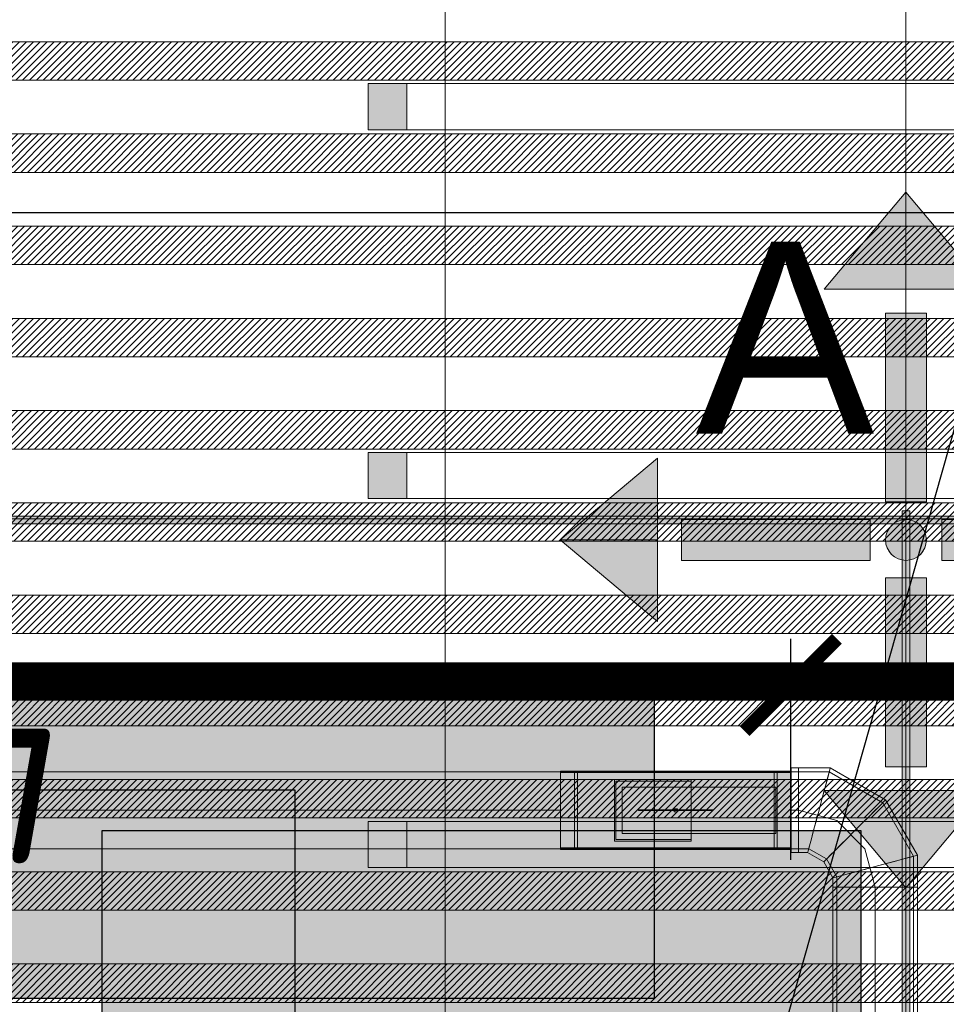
# Model space of a CAD drawing. Header units: millimetres. Extents: x -531352 to 178656, y -69521 to 326874.
# Tile 254 of 256: x -174757 to -173550, y 305204 to 306485. Entities that reach past the tile are written whole.
import ezdxf
from ezdxf import colors
from ezdxf.entities.mleader import LeaderData, LeaderLine
from ezdxf.math import Vec2, Vec3

# ---------------------------------------------------------------- set-up
doc = ezdxf.new("R2010")
doc.units = ezdxf.units.MM
doc.linetypes.add('DASHDOT', pattern=[25.4, 12.7, -6.35, 0, -6.35])
doc.layers.get('Defpoints').update_dxf_attribs({"color": 31})
for name, color, linetype, lineweight in [('_0', 7, 'Continuous', 13), ('A-DOOR-IDEN', 7, 'Continuous', 9), ('dim_light', 12, 'Continuous', 9), ('dim_razv', 93, 'DASHDOT', 9), ('light_pot', 52, 'Continuous', 15), ('pot sh', 183, 'Continuous', 15)]:
    doc.layers.add(name, color=color, linetype=linetype, lineweight=lineweight)
for name, color, linetype, true_color in [('PDF13_0', 30, 'Continuous', 0xff7f00), ('PDF13_Оборудование', 7, 'Continuous', 0xffffff), ('PDF7_Geometry', 7, 'Continuous', 0xaaaaaa), ('PDF7_Solid Fills', 7, 'Continuous', 0xececec)]:
    doc.layers.add(name, color=color, linetype=linetype, true_color=true_color)
doc.layers.add('PDF_Text', color=7, linetype='Continuous')
doc.layers.add('pol', color=7, linetype='Continuous', lineweight=15, true_color=0x738991)
doc.layers.add('Сводный план', color=1, linetype='Continuous', lineweight=0, true_color=0xff0000)
doc.styles.add('fl_iso paper', font='isocpeur.ttf', dxfattribs={"width": 0.8, "oblique": 10})
doc.styles.add('In tre', font='isocpeur.ttf', dxfattribs={"width": 0.8, "oblique": 10})
doc.styles.add('PDF ISOCPEUR', font='isocpeur.ttf')
doc.styles.get("Standard").update_dxf_attribs({"font": 'arial.ttf'})
doc.dimstyles.new('In tre 1_75', dxfattribs={"dimtxt": 220, "dimasz": 120, "dimexe": 60, "dimexo": 10, "dimgap": 50, "dimtad": 1, "dimdec": 0, "dimrnd": 5, "dimzin": 0, "dimdsep": 46, "dimtxsty": 'fl_iso paper', "dimblk": 'ARCHTICK', "dimcen": 0, "dimdle": 60, "dimadec": 0, "dimazin": 0, "dimtfac": 1, "dimtdec": 0, "dimtofl": 0, "dimtmove": 1, "dimatfit": 1, "dimfxl": 1, "dimtfill": 1, "dimtolj": 1, "dimtzin": 0, "dimarcsym": 1})
pattern_1 = [(225, (-233499.5126, 286857.2254), (4.49012806, -4.49012806), [])]
pattern_2 = [(225, (-233499.5126, 287217.2254), (4.49012806, -4.49012806), [])]

# ---------------------------------------------------------------- blocks, each defined once
blk = doc.blocks.new('*U3567')
at = {"layer": 'light_pot', "linetype": 'ByBlock', "lineweight": 0}
h = blk.add_hatch(color=252, dxfattribs=at)
h.dxf.hatch_style = 1
h.paths.add_polyline_path([(-500, 30), (-550, 30), (-550, -30), (-500, -30)])
h = blk.add_hatch(color=252, dxfattribs=at)
h.dxf.hatch_style = 1
h.paths.add_polyline_path([(500, 30), (550, 30), (550, -30), (500, -30)])
for points in [[(-500, 30), (-550, 30), (-550, -30), (-500, -30)], [(500, -30), (-500, -30), (-500, 30), (500, 30)], [(500, 30), (550, 30), (550, -30), (500, -30)]]:
    blk.add_lwpolyline(points, close=True, dxfattribs=at)
blk = doc.blocks.new('*U3564')
at = {"layer": 'light_pot', "color": 0, "linetype": 'ByBlock', "lineweight": -2, "transparency": 16777216}
for p in [(10400, 960), (10400, 480), (10400, 0)]:
    blk.add_blockref('*U3567', p, dxfattribs=at)
blk = doc.blocks.new('_ArchTick')
at = {"color": 0, "linetype": 'ByBlock', "lineweight": 9, "const_width": 0.15}
blk.add_lwpolyline([(-0.5, -0.5), (0.5, 0.5)], dxfattribs=at)
blk = doc.blocks.new('*D8882')
at = {"layer": 'Defpoints', "color": 0, "transparency": 16777216}
for p in [(-173752.9, 305619.7), (-178952.9, 305382.1), (-173752.9, 305382.1)]:
    blk.add_point(p, dxfattribs=at)
at = {"layer": 'dim_light', "color": 0, "lineweight": -2, "transparency": 16777216}
for p, q in [((-178952.9, 305392.1), (-178952.9, 305679.7)), ((-173752.9, 305392.1), (-173752.9, 305679.7)), ((-179012.9, 305619.7), (-173692.9, 305619.7))]:
    blk.add_line(p, q, dxfattribs=at)
at = {"layer": 'dim_light', "color": 0, "lineweight": -2, "transparency": 16777216, "xscale": 120, "yscale": 120, "zscale": 120, "rotation": 180}
blk.add_blockref('_ArchTick', (-178952.9, 305619.7), dxfattribs=at)
at = {"layer": 'dim_light', "color": 0, "lineweight": -2, "transparency": 16777216, "xscale": 120, "yscale": 120, "zscale": 120}
blk.add_blockref('_ArchTick', (-173752.9, 305619.7), dxfattribs=at)
at = {"layer": 'dim_light', "color": 0, "transparency": 16777216, "insert": (-175426.8, 305779.7), "char_height": 220, "attachment_point": 5, "style": 'fl_iso paper', "bg_fill": 3, "box_fill_scale": 1.1, "bg_fill_color": 256, "bg_fill_true_color": 13158600, "bg_fill_transparency": 0}
blk.add_mtext('\\A1;5200', dxfattribs=at)
blk = doc.blocks.new('*D8883')
at = {"layer": 'Defpoints', "color": 0, "transparency": 16777216}
for p in [(-168552.9, 305619.7), (-173752.9, 305382.1), (-168552.9, 305382.1)]:
    blk.add_point(p, dxfattribs=at)
at = {"layer": 'dim_light', "color": 0, "lineweight": -2, "transparency": 16777216}
for p, q in [((-173752.9, 305392.1), (-173752.9, 305679.7)), ((-168552.9, 305392.1), (-168552.9, 305679.7)), ((-173812.9, 305619.7), (-168492.9, 305619.7))]:
    blk.add_line(p, q, dxfattribs=at)
at = {"layer": 'dim_light', "color": 0, "lineweight": -2, "transparency": 16777216, "xscale": 120, "yscale": 120, "zscale": 120, "rotation": 180}
blk.add_blockref('_ArchTick', (-173752.9, 305619.7), dxfattribs=at)
at = {"layer": 'dim_light', "color": 0, "lineweight": -2, "transparency": 16777216, "xscale": 120, "yscale": 120, "zscale": 120}
blk.add_blockref('_ArchTick', (-168552.9, 305619.7), dxfattribs=at)
at = {"layer": 'dim_light', "color": 0, "transparency": 16777216, "insert": (-171152.9, 305779.7), "char_height": 220, "attachment_point": 5, "style": 'fl_iso paper', "bg_fill": 3, "box_fill_scale": 1.1, "bg_fill_color": 256, "bg_fill_true_color": 13158600, "bg_fill_transparency": 0}
blk.add_mtext('\\A1;5200', dxfattribs=at)
blk = doc.blocks.new('*U12467')
at = {"layer": 'pol', "true_color": 0x007dfa, "transparency": 33554687}
h = blk.add_hatch(color=150, dxfattribs=at)
h.dxf.hatch_style = 1
h.paths.add_polyline_path([(22735, 0), (0, 0), (0, -10), (22735, -10)])
at = {"layer": 'pol', "color": 162, "true_color": 0x2c3cc9}
blk.add_lwpolyline([(22735, 0), (0, 0), (0, -10), (22735, -10)], close=True, dxfattribs=at)
blk = doc.blocks.new('*U3347')
at = {"layer": 'pol', "true_color": 0x007dfa, "transparency": 33554687}
h = blk.add_hatch(color=150, dxfattribs=at)
h.dxf.hatch_style = 1
h.paths.add_polyline_path([(940, 0), (0, 0), (0, -10), (940, -10)])
at = {"layer": 'pol', "color": 162, "true_color": 0x2c3cc9}
blk.add_lwpolyline([(940, 0), (0, 0), (0, -10), (940, -10)], close=True, dxfattribs=at)
blk = doc.blocks.new('1')
at = {"layer": 'pol', "linetype": 'ByBlock'}
h = blk.add_hatch(color=1, dxfattribs=at)
h.paths.add_polyline_path([(35776.37, 73135.4), (35803.14, 73135.4), (35803.14, 73258.97), (35776.37, 73258.97)])
h.paths.add_polyline_path([(35789.75, 73274.59), (35843.23, 73274.59), (35789.75, 73338.23)])
h.paths.add_polyline_path([(35789.75, 73274.59), (35736.28, 73274.59), (35789.75, 73338.23)])
edge = h.paths.add_edge_path()
edge.add_arc((35789.75, 73110.51), 13.38, 0, 360)
h = blk.add_hatch(color=1, dxfattribs=at)
h.paths.add_polyline_path([(35813.3, 73097.13), (35813.3, 73123.89), (35936.87, 73123.89), (35936.87, 73097.13)])
h.paths.add_polyline_path([(35952.5, 73110.51), (35952.5, 73163.99), (36016.14, 73110.51)])
h.paths.add_polyline_path([(35952.5, 73110.51), (35952.5, 73057.03), (36016.14, 73110.51)])
at = {"layer": 'pol', "color": 1, "linetype": 'ByBlock'}
for points in [[(35789.75, 73274.59), (35736.28, 73274.59), (35789.75, 73338.23), (35789.75, 73274.59)], [(35789.75, 73274.59), (35843.23, 73274.59), (35789.75, 73338.23), (35789.75, 73274.59)], [(35952.5, 73110.51), (35952.5, 73163.99), (36016.14, 73110.51), (35952.5, 73110.51)], [(35952.5, 73110.51), (35952.5, 73057.03), (36016.14, 73110.51), (35952.5, 73110.51)]]:
    blk.add_lwpolyline(points, dxfattribs=at)
for points in [[(35776.37, 73135.4), (35803.14, 73135.4), (35803.14, 73258.97), (35776.37, 73258.97)], [(35813.3, 73097.13), (35813.3, 73123.89), (35936.87, 73123.89), (35936.87, 73097.13)]]:
    blk.add_lwpolyline(points, close=True, dxfattribs=at)
blk.add_circle((35789.75, 73110.51), 13.38, dxfattribs=at)
blk = doc.blocks.new('ghftytytd')
at = {"layer": 'PDF7_Geometry', "color": 5, "lineweight": 18, "true_color": 0x0000ff}
for points in [[(18610, 18900), (18610, 19420), (18610, 19433.4), (18596.6, 19456.6), (18573.4, 19470), (18560, 19470), (18560, 19471.7), (18560, 19476.6), (18560, 19484.6), (18560, 19495), (18560, 19507), (18560, 19520), (18560, 19507), (18560, 19495), (18560, 19484.6), (18560, 19476.6), (18560, 19471.7), (18560, 19470), (18560, 19471.7), (18560, 19476.6), (18560, 19484.6), (18560, 19495), (18560, 19507), (18560, 19520), (18560, 19532.9), (18560, 19544.9), (18560, 19555.3), (18560, 19563.3), (18560, 19568.3), (18560, 19570), (18560, 19568.3), (18560, 19563.3), (18560, 19555.3), (18560, 19544.9), (18560, 19532.9), (18560, 19520), (18560, 19507), (18560, 19495), (18560, 19484.6), (18560, 19476.6), (18560, 19471.7), (18560, 19470), (18550.4, 19470), (18550.4, 19570), (18250.4, 19570), (18250.4, 19568.3), (18250.4, 19563.3), (18250.4, 19555.3), (18250.4, 19544.9), (18250.4, 19532.9), (18250.4, 19520), (18250.4, 19532.9), (18250.4, 19544.9), (18250.4, 19555.3), (18250.4, 19563.3), (18250.4, 19568.3), (18250.4, 19570), (11830.3, 19570)], [(11830.3, 19470), (18250.4, 19470), (18250.4, 19471.7), (18250.4, 19476.6), (18250.4, 19484.6), (18250.4, 19495), (18250.4, 19507), (18250.4, 19520), (18250.4, 19507), (18250.4, 19495), (18250.4, 19484.6), (18250.4, 19476.6), (18250.4, 19471.7), (18250.4, 19470), (18250.4, 19570), (18550.4, 19570), (18550.4, 19470), (18250.4, 19470), (18550.4, 19470), (18550.4, 19570), (18250.4, 19570), (18250.4, 19470), (18550.4, 19470), (18250.4, 19470)], [(18550.4, 19570), (18550.4, 19568.3), (18550.4, 19563.3), (18550.4, 19555.3), (18550.4, 19544.9), (18550.4, 19532.9), (18550.4, 19520), (18550.4, 19507), (18550.4, 19495), (18550.4, 19484.6), (18550.4, 19476.6), (18550.4, 19471.7), (18550.4, 19470), (18550.4, 19471.7), (18550.4, 19476.6), (18550.4, 19484.6), (18550.4, 19495), (18550.4, 19507), (18550.4, 19520), (18550.4, 19532.9), (18550.4, 19544.9), (18550.4, 19555.3), (18550.4, 19563.3), (18550.4, 19568.3), (18550.4, 19570), (18560, 19570), (18560, 19568.3), (18560, 19563.3), (18560, 19555.3), (18560, 19544.9), (18560, 19532.9), (18560, 19520), (18560, 19532.9), (18560, 19544.9), (18560, 19555.3), (18560, 19563.3), (18560, 19568.3), (18560, 19570), (18600.2, 19570), (18669.8, 19529.8), (18710, 19460.2), (18710, 19420), (18708.3, 19420), (18703.3, 19420), (18695.3, 19420), (18685, 19420), (18672.9, 19420), (18660, 19420), (18672.9, 19420), (18685, 19420), (18695.3, 19420), (18703.3, 19420), (18708.3, 19420), (18710, 19420), (18710, 18900)], [(18550.4, 19570.9), (18250.4, 19570.9)], [(18250.4, 19570), (18250.4, 19470), (18250.4, 19570), (18550.4, 19570), (18250.4, 19570), (18550.4, 19570), (18550.4, 19470), (18250.4, 19470), (18550.4, 19470)], [(18550.4, 19569), (18250.4, 19569)], [(18532.4, 19570), (18532.4, 19563.7), (18532.4, 19546.5), (18532.4, 19522.7), (18532.4, 19520), (18532.4, 19544.2), (18532.4, 19562.3), (18532.4, 19569.9), (18532.4, 19570), (18528.4, 19570), (18528.4, 19569.9), (18528.4, 19562.3), (18528.4, 19544.2), (18528.4, 19520), (18528.4, 19522.7), (18528.4, 19546.5), (18528.4, 19563.7), (18528.4, 19570)], [(18550.4, 19575), (18550.4, 19573.1), (18550.4, 19567.6), (18550.4, 19558.8), (18550.4, 19547.4), (18550.4, 19534.2), (18550.4, 19520), (18550.4, 19534.2), (18550.4, 19547.4), (18550.4, 19558.8), (18550.4, 19567.6), (18550.4, 19573.1), (18550.4, 19575), (18560, 19575), (18601.5, 19575), (18673.4, 19533.4), (18715, 19461.5), (18715, 19420), (18715, 18900)], [(18560, 19520), (18560, 19541), (18560, 19558.8), (18560, 19570.8), (18560, 19575)], [(18560, 19575), (18560, 19570.8), (18560, 19558.8), (18560, 19541), (18560, 19520)], [(18601.5, 19575), (18601, 19573.1), (18599.5, 19567.6), (18597.2, 19558.8), (18594.1, 19547.4), (18590.6, 19534.2), (18586.8, 19520)], [(18586.8, 19520), (18590.6, 19534.2), (18594.1, 19547.4), (18597.2, 19558.8), (18599.5, 19567.6), (18601, 19573.1), (18601.5, 19575)], [(18673.4, 19533.4), (18672.1, 19532.1), (18668.1, 19528), (18661.7, 19521.6), (18653.3, 19513.3), (18643.6, 19503.6), (18633.2, 19493.2)], [(18633.2, 19493.2), (18643.6, 19503.6), (18653.3, 19513.3), (18661.7, 19521.6), (18668.1, 19528), (18672.1, 19532.1), (18673.4, 19533.4)], [(18351.9, 19520.5), (18351.9, 19519.5)], [(18402.4, 19518), (18398.4, 19518)], [(18398.4, 19518), (18402.4, 19518)], [(18402.4, 19518), (18398.4, 19518)], [(18398.4, 19518), (18402.4, 19518)], [(18402.4, 19522), (18402.4, 19521), (18402.4, 19520)], [(18402.4, 19520), (18402.4, 19521), (18402.4, 19522)], [(18402.4, 19520), (18402.4, 19521), (18402.4, 19522)], [(18402.4, 19522), (18402.4, 19521), (18402.4, 19520)], [(18402.4, 19520), (18402.4, 19519), (18402.4, 19518)], [(18402.4, 19518), (18402.4, 19519), (18402.4, 19520)], [(18402.4, 19518), (18402.4, 19519), (18402.4, 19520)], [(18402.4, 19520), (18402.4, 19519), (18402.4, 19518)], [(18448.9, 19519.5), (18448.9, 19520.5)], [(18528.4, 19470), (18528.4, 19476.2), (18528.4, 19493.4), (18528.4, 19517.2), (18528.4, 19520), (18528.4, 19495.8), (18528.4, 19477.6), (18528.4, 19470), (18528.4, 19470), (18532.4, 19470), (18532.4, 19470), (18532.4, 19477.6), (18532.4, 19495.8), (18532.4, 19520), (18532.4, 19517.2), (18532.4, 19493.4), (18532.4, 19476.2), (18532.4, 19470)], [(18560, 19520), (18550.4, 19520)], [(18560, 19520), (18550.4, 19520)], [(18550.4, 19465), (18550.4, 19466.8), (18550.4, 19472.3), (18550.4, 19481.1), (18550.4, 19492.4), (18550.4, 19505.7), (18550.4, 19520), (18550.4, 19505.7), (18550.4, 19492.4), (18550.4, 19481.1), (18550.4, 19472.3), (18550.4, 19466.8), (18550.4, 19465), (18560, 19465), (18572, 19465), (18592.9, 19452.9), (18605, 19432), (18605, 19420), (18605, 18900)], [(18610, 19506.6), (18560, 19520)], [(18560, 19520), (18560, 19498.9), (18560, 19481.1), (18560, 19469.2), (18560, 19465)], [(18560, 19465), (18560, 19469.2), (18560, 19481.1), (18560, 19498.9), (18560, 19520)], [(18560, 19465), (18560, 19466.8), (18560, 19472.3), (18560, 19481.1), (18560, 19492.4), (18560, 19505.7), (18560, 19520)], [(18560, 19520), (18560, 19505.7), (18560, 19492.4), (18560, 19481.1), (18560, 19472.3), (18560, 19466.8), (18560, 19465)], [(18586.8, 19520), (18583, 19505.7), (18579.4, 19492.4), (18576.4, 19481.1), (18574, 19472.3), (18572.6, 19466.8), (18572, 19465)], [(18572, 19465), (18572.6, 19466.8), (18574, 19472.3), (18576.4, 19481.1), (18579.4, 19492.4), (18583, 19505.7), (18586.8, 19520)], [(18646.6, 19470), (18610, 19506.6)], [(18330.4, 19489.9), (18530.4, 19489.9)], [(18530.4, 19489.9), (18330.4, 19489.9)], [(18633.2, 19493.2), (18622.8, 19482.7), (18613.1, 19473), (18604.7, 19464.7), (18598.3, 19458.3), (18594.3, 19454.3), (18592.9, 19452.9)], [(18592.9, 19452.9), (18594.3, 19454.3), (18598.3, 19458.3), (18604.7, 19464.7), (18613.1, 19473), (18622.8, 19482.7), (18633.2, 19493.2)], [(18250.4, 19471), (18550.4, 19471)], [(18250.4, 19469), (18550.4, 19469)], [(18660, 19420), (18646.6, 19470)], [(18715, 19461.5), (18713.1, 19461), (18707.6, 19459.5), (18698.9, 19457.2), (18687.5, 19454.1), (18674.2, 19450.6), (18660, 19446.8)], [(18660, 19446.8), (18674.2, 19450.6), (18687.5, 19454.1), (18698.9, 19457.2), (18707.6, 19459.5), (18713.1, 19461), (18715, 19461.5)], [(18660, 19446.8), (18645.8, 19443), (18632.5, 19439.4), (18621.1, 19436.3), (18612.3, 19434), (18606.8, 19432.5), (18605, 19432)], [(18605, 19432), (18606.8, 19432.5), (18612.3, 19434), (18621.1, 19436.3), (18632.5, 19439.4), (18645.8, 19443), (18660, 19446.8)], [(18660, 19420), (18645.8, 19420), (18632.5, 19420), (18621.1, 19420), (18612.3, 19420), (18606.8, 19420), (18605, 19420)], [(18605, 19420), (18606.8, 19420), (18612.3, 19420), (18621.1, 19420), (18632.5, 19420), (18645.8, 19420), (18660, 19420)], [(18660, 19420), (18645.8, 19420), (18632.5, 19420), (18621.1, 19420), (18612.3, 19420), (18606.8, 19420), (18605, 19420)], [(18605, 19420), (18606.8, 19420), (18612.3, 19420), (18621.1, 19420), (18632.5, 19420), (18645.8, 19420), (18660, 19420)], [(18660, 19420), (18647, 19420), (18635, 19420), (18624.6, 19420), (18616.7, 19420), (18611.7, 19420), (18610, 19420)], [(18610, 19420), (18611.7, 19420), (18616.7, 19420), (18624.6, 19420), (18635, 19420), (18647, 19420), (18660, 19420)], [(18660, 19420), (18660, 18900)], [(18660, 19420), (18660, 18900)], [(18715, 19420), (18713.1, 19420), (18707.6, 19420), (18698.9, 19420), (18687.5, 19420), (18674.2, 19420), (18660, 19420)], [(18660, 19420), (18674.2, 19420), (18687.5, 19420), (18698.9, 19420), (18707.6, 19420), (18713.1, 19420), (18715, 19420)], [(18715, 19420), (18713.1, 19420), (18707.6, 19420), (18698.9, 19420), (18687.5, 19420), (18674.2, 19420), (18660, 19420)], [(18660, 19420), (18674.2, 19420), (18687.5, 19420), (18698.9, 19420), (18707.6, 19420), (18713.1, 19420), (18715, 19420)]]:
    blk.add_lwpolyline(points, dxfattribs=at)
at = {"layer": 'PDF7_Geometry', "color": 5, "lineweight": 18}
for points in [[(18250.4, 19520), (18250.4, 19533.2), (18250.4, 19545.5), (18250.4, 19556), (18250.4, 19564.1), (18250.4, 19569.2), (18250.4, 19570.9), (18250.4, 19569.2), (18250.4, 19564.1), (18250.4, 19556), (18250.4, 19545.5), (18250.4, 19533.2)], [(18250.4, 19520), (18250.4, 19532.9), (18250.4, 19544.9), (18250.4, 19555.3), (18250.4, 19563.3), (18250.4, 19568.3), (18250.4, 19570), (18250.4, 19568.3), (18250.4, 19563.3), (18250.4, 19555.3), (18250.4, 19544.9), (18250.4, 19532.9)], [(18250.4, 19520), (18250.4, 19541.7), (18250.4, 19559.1), (18250.4, 19568.7), (18250.4, 19570), (18250.4, 19568.7), (18250.4, 19559.1), (18250.4, 19541.7)], [(18250.4, 19520), (18250.4, 19541.2), (18250.4, 19558.3), (18250.4, 19567.7), (18250.4, 19568.9), (18250.4, 19567.7), (18250.4, 19558.3), (18250.4, 19541.2)], [(18268.4, 19520), (18268.4, 19544.2), (18268.4, 19562.3), (18268.4, 19569.9), (18268.4, 19570), (18268.4, 19563.7), (18268.4, 19546.5), (18268.4, 19522.7)], [(18268.4, 19520), (18268.4, 19541.7), (18268.4, 19559.1), (18268.4, 19568.7), (18268.4, 19570), (18268.4, 19568.7), (18268.4, 19559.1), (18268.4, 19541.7)], [(18272.4, 19520), (18272.4, 19544.2), (18272.4, 19562.3), (18272.4, 19569.9), (18272.4, 19570), (18272.4, 19563.7), (18272.4, 19546.5), (18272.4, 19522.7)], [(18272.4, 19520), (18272.4, 19541.7), (18272.4, 19559.1), (18272.4, 19568.7), (18272.4, 19570), (18272.4, 19568.7), (18272.4, 19559.1), (18272.4, 19541.7)], [(18320.4, 19560), (18320.4, 19480), (18320.4, 19487.9), (18320.4, 19497.6), (18320.4, 19508.5), (18320.4, 19520), (18320.4, 19531.4), (18320.4, 19542.3), (18320.4, 19552)], [(18330.4, 19489.9), (18330.4, 19550)], [(18250.4, 19520), (18250.4, 19507), (18250.4, 19495), (18250.4, 19484.6), (18250.4, 19476.6), (18250.4, 19471.7), (18250.4, 19470), (18250.4, 19471.7), (18250.4, 19476.6), (18250.4, 19484.6), (18250.4, 19495), (18250.4, 19507)], [(18250.4, 19520), (18250.4, 19506.8), (18250.4, 19494.5), (18250.4, 19483.9), (18250.4, 19475.8), (18250.4, 19470.7), (18250.4, 19469), (18250.4, 19470.7), (18250.4, 19475.8), (18250.4, 19483.9), (18250.4, 19494.5), (18250.4, 19506.8)], [(18250.4, 19520), (18250.4, 19498.7), (18250.4, 19481.7), (18250.4, 19472.2), (18250.4, 19471), (18250.4, 19472.2), (18250.4, 19481.7), (18250.4, 19498.7)], [(18250.4, 19520), (18250.4, 19498.3), (18250.4, 19480.9), (18250.4, 19471.2), (18250.4, 19470), (18250.4, 19471.2), (18250.4, 19480.9), (18250.4, 19498.3)], [(18268.4, 19520), (18268.4, 19495.8), (18268.4, 19477.6), (18268.4, 19470), (18268.4, 19470), (18268.4, 19476.2), (18268.4, 19493.4), (18268.4, 19517.2)], [(18268.4, 19520), (18268.4, 19498.3), (18268.4, 19480.9), (18268.4, 19471.2), (18268.4, 19470), (18268.4, 19471.2), (18268.4, 19480.9), (18268.4, 19498.3)], [(18272.4, 19520), (18272.4, 19495.8), (18272.4, 19477.6), (18272.4, 19470), (18272.4, 19470), (18272.4, 19476.2), (18272.4, 19493.4), (18272.4, 19517.2)], [(18272.4, 19520), (18272.4, 19498.3), (18272.4, 19480.9), (18272.4, 19471.2), (18272.4, 19470), (18272.4, 19471.2), (18272.4, 19480.9), (18272.4, 19498.3)]]:
    blk.add_lwpolyline(points, close=True, dxfattribs=at)
for points in [[(18272.4, 19570), (18268.4, 19570)], [(18268.4, 19470), (18272.4, 19470)]]:
    blk.add_lwpolyline(points, dxfattribs=at)
at = {"layer": 'PDF7_Geometry', "color": 5, "lineweight": 18, "true_color": 0x0000ff}
for points in [[(18528.4, 19520), (18528.4, 19541.7), (18528.4, 19559.1), (18528.4, 19568.7), (18528.4, 19570), (18528.4, 19568.7), (18528.4, 19559.1), (18528.4, 19541.7)], [(18532.4, 19520), (18532.4, 19541.7), (18532.4, 19559.1), (18532.4, 19568.7), (18532.4, 19570), (18532.4, 19568.7), (18532.4, 19559.1), (18532.4, 19541.7)], [(18550.4, 19520), (18550.4, 19533.2), (18550.4, 19545.5), (18550.4, 19556), (18550.4, 19564.1), (18550.4, 19569.2), (18550.4, 19570.9), (18550.4, 19569.2), (18550.4, 19564.1), (18550.4, 19556), (18550.4, 19545.5), (18550.4, 19533.2)], [(18550.4, 19520), (18550.4, 19532.9), (18550.4, 19544.9), (18550.4, 19555.3), (18550.4, 19563.3), (18550.4, 19568.3), (18550.4, 19570), (18550.4, 19568.3), (18550.4, 19563.3), (18550.4, 19555.3), (18550.4, 19544.9), (18550.4, 19532.9)], [(18550.4, 19520), (18550.4, 19541.7), (18550.4, 19559.1), (18550.4, 19568.7), (18550.4, 19569.9), (18550.4, 19568.7), (18550.4, 19559.1), (18550.4, 19541.7)], [(18550.4, 19520), (18550.4, 19541.2), (18550.4, 19558.3), (18550.4, 19567.7), (18550.4, 19569), (18550.4, 19567.7), (18550.4, 19558.3), (18550.4, 19541.2)], [(18560, 19520), (18560, 19534.2), (18560, 19547.4), (18560, 19558.8), (18560, 19567.6), (18560, 19573.1), (18560, 19575), (18560, 19573.1), (18560, 19567.6), (18560, 19558.8), (18560, 19547.4), (18560, 19534.2)], [(18586.8, 19520), (18590.2, 19532.9), (18593.5, 19544.9), (18596.3, 19555.3), (18598.4, 19563.3), (18599.7, 19568.3), (18600.2, 19570), (18599.7, 19568.3), (18598.4, 19563.3), (18596.3, 19555.3), (18593.5, 19544.9), (18590.2, 19532.9)], [(18320.4, 19560), (18420.4, 19560)], [(18420.4, 19482), (18322.4, 19482), (18322.4, 19491), (18322.4, 19501.9), (18322.4, 19513.8), (18322.4, 19526.1), (18322.4, 19538), (18322.4, 19548.9), (18322.4, 19558), (18420.4, 19558), (18322.4, 19558), (18322.4, 19482)], [(18420.4, 19480), (18420.4, 19560), (18420.4, 19559), (18420.4, 19558), (18420.4, 19482), (18420.4, 19480.9)], [(18330.4, 19550), (18530.4, 19550)], [(18530.4, 19489.9), (18530.4, 19550)], [(18633.2, 19493.2), (18642.6, 19502.6), (18651.5, 19511.5), (18659.1, 19519.1), (18664.9, 19524.9), (18668.5, 19528.5), (18669.8, 19529.8), (18668.5, 19528.5), (18664.9, 19524.9), (18659.1, 19519.1), (18651.5, 19511.5), (18642.6, 19502.6)], [(17446.2, 19520), (18250.4, 19520)], [(18400.4, 19520.5), (18387.9, 19520.5), (18376.2, 19520.5), (18366.1, 19520.5), (18358.4, 19520.5), (18353.6, 19520.5), (18351.9, 19520.5), (18353.6, 19520.5), (18358.4, 19520.5), (18366.1, 19520.5), (18376.2, 19520.5), (18387.9, 19520.5)], [(18400.4, 19519.5), (18387.9, 19519.5), (18376.2, 19519.5), (18366.1, 19519.5), (18358.4, 19519.5), (18353.6, 19519.5), (18351.9, 19519.5), (18353.6, 19519.5), (18358.4, 19519.5), (18366.1, 19519.5), (18376.2, 19519.5), (18387.9, 19519.5)], [(18402.4, 19518), (18398.4, 19518), (18398.4, 19522), (18402.4, 19522)], [(18402.4, 19518), (18402.4, 19522), (18398.4, 19522), (18398.4, 19518)], [(18398.4, 19518), (18398.4, 19519), (18398.4, 19520), (18398.4, 19521), (18398.4, 19522), (18398.4, 19521), (18398.4, 19520), (18398.4, 19519)], [(18398.4, 19518), (18398.4, 19519), (18398.4, 19520), (18398.4, 19521), (18398.4, 19522), (18398.4, 19521), (18398.4, 19520), (18398.4, 19519)], [(18398.4, 19522), (18402.4, 19522)], [(18398.4, 19522), (18402.4, 19522)], [(18400.4, 19520.5), (18413, 19520.5), (18424.7, 19520.5), (18434.7, 19520.5), (18442.4, 19520.5), (18447.3, 19520.5), (18448.9, 19520.5), (18447.3, 19520.5), (18442.4, 19520.5), (18434.7, 19520.5), (18424.7, 19520.5), (18413, 19520.5)], [(18400.4, 19519.5), (18413, 19519.5), (18424.7, 19519.5), (18434.7, 19519.5), (18442.4, 19519.5), (18447.3, 19519.5), (18448.9, 19519.5), (18447.3, 19519.5), (18442.4, 19519.5), (18434.7, 19519.5), (18424.7, 19519.5), (18413, 19519.5)], [(18528.4, 19520), (18528.4, 19498.3), (18528.4, 19480.9), (18528.4, 19471.2), (18528.4, 19470), (18528.4, 19471.2), (18528.4, 19480.9), (18528.4, 19498.3)], [(18532.4, 19520), (18532.4, 19498.3), (18532.4, 19480.9), (18532.4, 19471.2), (18532.4, 19470), (18532.4, 19471.2), (18532.4, 19480.9), (18532.4, 19498.3)], [(18550.4, 19520), (18550.4, 19507), (18550.4, 19495), (18550.4, 19484.6), (18550.4, 19476.6), (18550.4, 19471.7), (18550.4, 19470), (18550.4, 19471.7), (18550.4, 19476.6), (18550.4, 19484.6), (18550.4, 19495), (18550.4, 19507)], [(18550.4, 19520), (18550.4, 19506.8), (18550.4, 19494.5), (18550.4, 19483.9), (18550.4, 19475.8), (18550.4, 19470.7), (18550.4, 19469), (18550.4, 19470.7), (18550.4, 19475.8), (18550.4, 19483.9), (18550.4, 19494.5), (18550.4, 19506.8)], [(18550.4, 19520), (18550.4, 19498.3), (18550.4, 19480.9), (18550.4, 19471.2), (18550.4, 19470), (18550.4, 19471.2), (18550.4, 19480.9), (18550.4, 19498.3)], [(18550.4, 19520), (18550.4, 19498.7), (18550.4, 19481.7), (18550.4, 19472.2), (18550.4, 19471), (18550.4, 19472.2), (18550.4, 19481.7), (18550.4, 19498.7)], [(18586.8, 19520), (18583.3, 19507), (18580.1, 19495), (18577.3, 19484.6), (18575.2, 19476.6), (18573.8, 19471.7), (18573.4, 19470), (18573.8, 19471.7), (18575.2, 19476.6), (18577.3, 19484.6), (18580.1, 19495), (18583.3, 19507)], [(18633.2, 19493.2), (18623.7, 19483.7), (18614.9, 19474.9), (18607.3, 19467.3), (18601.5, 19461.5), (18597.8, 19457.8), (18596.6, 19456.6), (18597.8, 19457.8), (18601.5, 19461.5), (18607.3, 19467.3), (18614.9, 19474.9), (18623.7, 19483.7)], [(18320.4, 19480), (18420.4, 19480)], [(18660, 19446.8), (18672.9, 19450.2), (18685, 19453.5), (18695.3, 19456.2), (18703.3, 19458.4), (18708.3, 19459.7), (18710, 19460.2), (18708.3, 19459.7), (18703.3, 19458.4), (18695.3, 19456.2), (18685, 19453.5), (18672.9, 19450.2)], [(18660, 19446.8), (18647, 19443.3), (18635, 19440.1), (18624.6, 19437.3), (18616.7, 19435.2), (18611.7, 19433.8), (18610, 19433.4), (18611.7, 19433.8), (18616.7, 19435.2), (18624.6, 19437.3), (18635, 19440.1), (18647, 19443.3)], [(18610, 19420), (18611.7, 19420), (18616.7, 19420), (18624.6, 19420), (18635, 19420), (18647, 19420), (18660, 19420), (18672.9, 19420), (18685, 19420), (18695.3, 19420), (18703.3, 19420), (18708.3, 19420), (18710, 19420), (18708.3, 19420), (18703.3, 19420), (18695.3, 19420), (18685, 19420), (18672.9, 19420), (18660, 19420), (18647, 19420), (18635, 19420), (18624.6, 19420), (18616.7, 19420), (18611.7, 19420)]]:
    blk.add_lwpolyline(points, close=True, dxfattribs=at)
at = {"layer": 'PDF7_Solid Fills', "color": 5, "lineweight": 35, "true_color": 0x0000ff, "transparency": 33554559}
blk.add_solid([(18550.4, 19470), (18550.4, 19570), (18250.4, 19470), (18250.4, 19570)], dxfattribs=at)
blk.add_solid([(18550.4, 19470), (18550.4, 19570), (18250.4, 19470), (18250.4, 19570)], dxfattribs=at)
blk = doc.blocks.new('kggfdrrrv44')
at = {"layer": 'PDF13_0', "lineweight": 25}
for points in [[(17905, 12351.8), (17905, 19546.3), (14393.4, 19546.3), (14393.4, 17342.9), (13773.2, 17342.9), (13773.2, 17512.2), (14186, 17512.2), (14186, 19546.3), (9205.4, 19546.3), (9205.4, 19182.3), (8907, 19182.3), (8907, 19546.3), (6940.6, 19546.3)], [(7505.7, 20297.8), (10242.6, 20297.8), (10242.6, 20985.7), (10877.6, 20985.7), (10877.6, 20297.8), (25074.1, 20297.8), (25074.1, 20943.3), (25406.5, 20943.3), (25406.5, 20297.8), (29057.7, 20297.8)]]:
    blk.add_lwpolyline(points, dxfattribs=at)
at = {"layer": 'PDF13_Оборудование', "transparency": 33554559}
for points in [[(17384.3, 19690.3), (18372.7, 19688.2), (17384.3, 19688.2)], [(17384.3, 19688.2), (17384.3, 19275.4), (18372.7, 19275.4)], [(17384.3, 19688.2), (18372.7, 19688.2), (18372.7, 19275.4)], [(17653.1, 19495.5), (18641.6, 19493.4), (17653.1, 19493.4)], [(17653.1, 19493.4), (17653.1, 19080.7), (18641.6, 19080.7)], [(17653.1, 19493.4), (18641.6, 19493.4), (18641.6, 19080.7)], [(17384.3, 19275.4), (18372.7, 19275.4), (18372.7, 19273.3)]]:
    blk.add_solid(points, dxfattribs=at)
at = {"layer": 'PDF_Text', "color": 109, "lineweight": 25, "true_color": 0x136633}
for points in [[(17384.3, 19275.4), (18372.7, 19275.4), (18372.7, 19688.2), (17384.3, 19688.2)], [(17653.1, 19080.7), (18641.6, 19080.7), (18641.6, 19493.4), (17653.1, 19493.4)]]:
    blk.add_lwpolyline(points, close=True, dxfattribs=at)
at = {"layer": 'PDF_Text', "color": 109, "true_color": 0x136633, "insert": (17775.8, 19038.4), "char_height": 279.99, "attachment_point": 7, "style": 'PDF ISOCPEUR'}
blk.add_mtext('МДУ', dxfattribs=at)
blk = doc.blocks.new('ghfrrdx644')
at = {"layer": 'Сводный план', "color": 96, "true_color": 0x008000, "const_width": 50}
blk.add_lwpolyline([(32475.1, 20256.3), (31175.2, 20267.1), (31175.5, 17733.2), (8606.3, 17733.2), (8605.2, 17960.8)], dxfattribs=at)

msp = doc.modelspace()

# ---------------------------------------------------------------- hatches: boundary and pattern name
at = {"layer": '_0', "transparency": 33554534}
h = msp.add_hatch(color=252, dxfattribs=at)
h.dxf.hatch_style = 1
h.paths.add_polyline_path([(-154802.1, 285385.8), (-192753.7, 285385.8), (-192753.7, 315337.4), (-154802.1, 315337.4)])
h.paths.add_polyline_path([(-161802.9, 295886.6), (-161802.9, 295486.6), (-161302.9, 295486.6), (-161302.9, 292636.6), (-163402.9, 292636.6), (-163402.9, 293836.6), (-183902.9, 293836.6), (-183902.9, 292636.6), (-186502.9, 292636.6), (-186502.9, 295036.6), (-186002.9, 295036.6), (-186002.9, 295886.6), (-183902.9, 295886.6), (-183902.9, 299936.6), (-179002.9, 299936.6), (-179002.9, 298436.6), (-177402.9, 298436.6), (-177402.9, 304836.6), (-185752.9, 304836.6), (-185752.9, 306636.6), (-185753.5, 306636.6), (-185753.5, 306836.6), (-183902.9, 306836.6), (-183902.9, 306886.6), (-163952.9, 306886.6), (-163952.9, 308636.6), (-160672.9, 308636.6), (-160672.9, 306636.6), (-161752.9, 306636.6), (-161752.9, 304836.6), (-169802.9, 304836.6), (-169802.9, 295886.6)], flags=16)
at = {"layer": 'pot sh', "linetype": 'ByBlock', "lineweight": 0, "true_color": 0x91caaf}
h = msp.add_hatch(dxfattribs=at)
h.set_pattern_fill('ANSI31', color=253, scale=2, angle=180)
h.set_pattern_definition([(225, (-233499.5126, 287577.2254), (4.49012806, -4.49012806), [])])
h.paths.add_polyline_path([(-185532.9, 306406.6), (-161972.9, 306406.6), (-161972.9, 306456.6), (-185532.9, 306456.6)])
h = msp.add_hatch(dxfattribs=at)
h.set_pattern_fill('ANSI31', color=253, scale=2, angle=180)
h.set_pattern_definition(pattern_2)
h.paths.add_polyline_path([(-185532.9, 306286.6), (-161972.9, 306286.6), (-161972.9, 306336.6), (-185532.9, 306336.6)])
h = msp.add_hatch(dxfattribs=at)
h.set_pattern_fill('ANSI31', color=253, scale=2, angle=180)
h.set_pattern_definition([(225, (-233499.5126, 287097.2254), (4.49012806, -4.49012806), [])])
h.paths.add_polyline_path([(-185532.9, 306166.6), (-161972.9, 306166.6), (-161972.9, 306216.6), (-185532.9, 306216.6)])
h = msp.add_hatch(dxfattribs=at)
h.set_pattern_fill('ANSI31', color=253, scale=2, angle=180)
h.set_pattern_definition(pattern_2)
h.paths.add_polyline_path([(-185532.9, 306046.6), (-161972.9, 306046.6), (-161972.9, 306096.6), (-185532.9, 306096.6)])
h = msp.add_hatch(dxfattribs=at)
h.set_pattern_fill('ANSI31', color=253, scale=2, angle=180)
h.set_pattern_definition([(225, (-233499.5126, 286377.2254), (4.49012806, -4.49012806), [])])
h.paths.add_polyline_path([(-185532.9, 305206.6), (-161972.9, 305206.6), (-161972.9, 305256.6), (-185532.9, 305256.6)])

# ---------------------------------------------------------------- linework, layer by layer
at = {"layer": 'pot sh'}
for points in [[(-185532.9, 306406.6), (-161972.9, 306406.6), (-161972.9, 306456.6), (-185532.9, 306456.6)], [(-185532.9, 306286.6), (-161972.9, 306286.6), (-161972.9, 306336.6), (-185532.9, 306336.6)], [(-185532.9, 306166.6), (-161972.9, 306166.6), (-161972.9, 306216.6), (-185532.9, 306216.6)], [(-185532.9, 306046.6), (-161972.9, 306046.6), (-161972.9, 306096.6), (-185532.9, 306096.6)], [(-185532.9, 305206.6), (-161972.9, 305206.6), (-161972.9, 305256.6), (-185532.9, 305256.6)]]:
    msp.add_lwpolyline(points, close=True, dxfattribs=at)

# ---------------------------------------------------------------- block references
at = {"layer": 'light_pot'}
msp.add_blockref('*U3564', (-184152.9, 305412.1), dxfattribs=at)

# ---------------------------------------------------------------- texts
at = {"layer": 'light_pot', "color": 10, "linetype": 'ByBlock', "insert": (-173876.9, 306196.4), "char_height": 250, "attachment_point": 1}
msp.add_mtext_dynamic_manual_height_columns('А', width=72.707, gutter_width=12.5, heights=[0], dxfattribs=at)

# ---------------------------------------------------------------- next in the draw order: dimensions: what is measured, and where the dimension line sits
at = {"layer": 'dim_light'}
dim = msp.add_linear_dim(base=(-173752.9, 305619.7), p1=(-178952.9, 305382.1), p2=(-173752.9, 305382.1), dimstyle='In tre 1_75', dxfattribs=at)
dim.commit()
dim.dimension.update_dxf_attribs({"geometry": '*D8882', "text_midpoint": (-175426.8, 305619.7), "dimtype": 160})

# ---------------------------------------------------------------- next in the draw order: linework, layer by layer
at = {"layer": 'pol'}
for points in [[(-174802.9, 306636.6), (-174802.9, 305836), (-174202.9, 305836), (-174202.9, 306636.6)], [(-174802.9, 305036.6), (-174802.9, 305836), (-174202.9, 305836), (-174202.9, 304886.5)]]:
    msp.add_lwpolyline(points, dxfattribs=at)

# ---------------------------------------------------------------- next in the draw order: texts
at = {"layer": 'A-DOOR-IDEN', "lineweight": 5, "insert": (-174879.4, 305637.6), "char_height": 250, "width": 150.316, "attachment_point": 1, "style": 'fl_iso paper'}
msp.add_mtext('л', dxfattribs=at)

# ---------------------------------------------------------------- next in the draw order: dimensions: what is measured, and where the dimension line sits
at = {"layer": 'dim_light'}
dim = msp.add_linear_dim(base=(-168552.9, 305619.7), p1=(-173752.9, 305382.1), p2=(-168552.9, 305382.1), dimstyle='In tre 1_75', dxfattribs=at)
dim.commit()
dim.dimension.update_dxf_attribs({"geometry": '*D8883', "text_midpoint": (-171152.9, 305779.7)})

# ---------------------------------------------------------------- next in the draw order: hatches: boundary and pattern name
at = {"layer": 'pot sh', "linetype": 'ByBlock', "lineweight": 0, "true_color": 0x91caaf}
h = msp.add_hatch(dxfattribs=at)
h.set_pattern_fill('ANSI31', color=253, scale=2, angle=180)
h.set_pattern_definition(pattern_1)
h.paths.add_polyline_path([(-185532.9, 305926.6), (-161972.9, 305926.6), (-161972.9, 305976.6), (-185532.9, 305976.6)])
h = msp.add_hatch(dxfattribs=at)
h.set_pattern_fill('ANSI31', color=253, scale=2, angle=180)
h.set_pattern_definition([(225, (-233499.5126, 286737.2254), (4.49012806, -4.49012806), [])])
h.paths.add_polyline_path([(-185532.9, 305806.6), (-161972.9, 305806.6), (-161972.9, 305856.6), (-185532.9, 305856.6)])
h = msp.add_hatch(dxfattribs=at)
h.set_pattern_fill('ANSI31', color=253, scale=2, angle=180)
h.set_pattern_definition(pattern_1)
h.paths.add_polyline_path([(-185532.9, 305686.6), (-161972.9, 305686.6), (-161972.9, 305736.6), (-185532.9, 305736.6)])
h = msp.add_hatch(dxfattribs=at)
h.set_pattern_fill('ANSI31', color=253, scale=2, angle=180)
h.set_pattern_definition([(225, (-233499.5126, 286497.2254), (4.49012806, -4.49012806), [])])
h.paths.add_polyline_path([(-185532.9, 305566.6), (-161972.9, 305566.6), (-161972.9, 305616.6), (-185532.9, 305616.6)])
h = msp.add_hatch(dxfattribs=at)
h.set_pattern_fill('ANSI31', color=253, scale=2, angle=180)
h.set_pattern_definition([(225, (-233499.5126, 286617.2254), (4.49012806, -4.49012806), [])])
h.paths.add_polyline_path([(-185532.9, 305446.6), (-161972.9, 305446.6), (-161972.9, 305496.6), (-185532.9, 305496.6)])
h = msp.add_hatch(dxfattribs=at)
h.set_pattern_fill('ANSI31', color=253, scale=2, angle=180)
h.set_pattern_definition([(225, (-233499.5126, 286257.2254), (4.49012806, -4.49012806), [])])
h.paths.add_polyline_path([(-185532.9, 305326.6), (-161972.9, 305326.6), (-161972.9, 305376.6), (-185532.9, 305376.6)])

# ---------------------------------------------------------------- next in the draw order: linework, layer by layer
at = {"layer": 'pol'}
for points in [[(-174202.9, 306636.6), (-174202.9, 305836), (-173602.9, 305836), (-173602.9, 306636.6)], [(-173602.9, 306636.6), (-173602.9, 305836), (-173002.9, 305836), (-173002.9, 306636.6)], [(-173602.9, 304886.5), (-173602.9, 305836), (-174202.9, 305836), (-174202.9, 304886.5)], [(-173002.9, 304886.5), (-173002.9, 305836), (-173602.9, 305836), (-173602.9, 304886.5)]]:
    msp.add_lwpolyline(points, dxfattribs=at)
at = {"layer": 'pot sh'}
for points in [[(-185532.9, 305926.6), (-161972.9, 305926.6), (-161972.9, 305976.6), (-185532.9, 305976.6)], [(-185532.9, 305806.6), (-161972.9, 305806.6), (-161972.9, 305856.6), (-185532.9, 305856.6)], [(-185532.9, 305686.6), (-161972.9, 305686.6), (-161972.9, 305736.6), (-185532.9, 305736.6)], [(-185532.9, 305566.6), (-161972.9, 305566.6), (-161972.9, 305616.6), (-185532.9, 305616.6)], [(-185532.9, 305446.6), (-161972.9, 305446.6), (-161972.9, 305496.6), (-185532.9, 305496.6)], [(-185532.9, 305326.6), (-161972.9, 305326.6), (-161972.9, 305376.6), (-185532.9, 305376.6)]]:
    msp.add_lwpolyline(points, close=True, dxfattribs=at)

# ---------------------------------------------------------------- next in the draw order: block references
at = {"layer": 'pol', "rotation": 90}
msp.add_blockref('*U3347', (-173607.9, 304906), dxfattribs=at)
at = {"layer": 'pol', "xscale": -1, "rotation": 180}
msp.add_blockref('*U12467', (-185532.9, 305829.2), dxfattribs=at)

# ---------------------------------------------------------------- next in the draw order: leaders
at = {"layer": 'pol', "color": 1, "linetype": 'ByBlock', "true_color": 0xff0000}
ml = msp.add_multileader_mtext('Standard', dxfattribs=at)
ml.set_content('Лоток щелевой\\Pводоотводный в полу, модульный. Лщ-2', color=(255, 0, 0), style='In tre')
ml.set_leader_properties()
ml.build(insert=Vec2(0, 0))
ml.multileader.update_dxf_attribs({"text_left_attachment_type": 6, "text_right_attachment_type": 6, "dogleg_length": 1, "arrow_head_size": 0, "scale": 50})
ctx = ml.context
ctx.base_point, ctx.scale, ctx.char_height, ctx.arrow_head_size, ctx.landing_gap_size, ctx.plane_origin = Vec3(-172818.7, 308321.9), 50, 200, 0, 4.5, Vec3(-163959.7, 313891.8)
ctx.left_attachment, ctx.right_attachment = 6, 6
notes = []
notes.append((ctx, [(1, (1, 1, 0), (-172868.7, 308321.9), (1, 0), 50, [(1, [(-173761.4, 305171.6)], 0, [])])]))
ctx.mtext.insert, ctx.mtext.width, ctx.mtext.defined_height, ctx.mtext.flow_direction = Vec3(-172814.2, 308581.9), 2329.345, 696.6, 5
ctx.mtext.has_bg_fill, ctx.mtext.bg_color, ctx.mtext.bg_scale_factor, ctx.mtext.bg_transparency, ctx.mtext.use_window_bg_color = 1, -1027028792, 1.5, 0, 1
for ctx, leaders in notes:
    for number, flags, end, landing, length, lines in leaders:
        leader = LeaderData()
        leader.index, (leader.has_last_leader_line, leader.has_dogleg_vector, leader.attachment_direction) = number, flags
        leader.last_leader_point, leader.dogleg_vector, leader.dogleg_length = Vec3(end), Vec3(landing), length
        for number, points, colour, breaks in lines:
            line = LeaderLine()
            line.index, line.vertices, line.color, line.breaks = number, Vec3.list(points), colors.encode_raw_color(colour), breaks
            leader.lines.append(line)
        ctx.leaders.append(leader)

# ---------------------------------------------------------------- next in the draw order: leaders
at = {"layer": 'pol', "color": 0, "linetype": 'ByBlock'}
ml = msp.add_multileader_mtext('Standard', dxfattribs=at)
ml.set_content('Металлический профиль', style='In tre')
ml.set_leader_properties()
ml.build(insert=Vec2(0, 0))
ml.multileader.update_dxf_attribs({"text_left_attachment_type": 6, "text_right_attachment_type": 6, "dogleg_length": 1, "arrow_head_size": 0, "scale": 50})
ctx = ml.context
ctx.base_point, ctx.scale, ctx.char_height, ctx.arrow_head_size, ctx.landing_gap_size, ctx.plane_origin = Vec3(-179004.6, 309323.4), 50, 200, 0, 4.5, Vec3(-172032.8, 307873.7)
ctx.left_attachment, ctx.right_attachment = 6, 6
notes = []
notes.append((ctx, [(1, (1, 1, 0), (-179054.6, 309323.4), (1, 0), 50, [(1, [(-180045.2, 305841.6)], 0, [])])]))
ctx.mtext.insert, ctx.mtext.width, ctx.mtext.defined_height, ctx.mtext.flow_direction = Vec3(-179000.1, 309583.4), 2495.091, 696.6, 5
ctx.mtext.has_bg_fill, ctx.mtext.bg_color, ctx.mtext.bg_scale_factor, ctx.mtext.bg_transparency, ctx.mtext.use_window_bg_color = 1, -1027028792, 1.5, 0, 1
for ctx, leaders in notes:
    for number, flags, end, landing, length, lines in leaders:
        leader = LeaderData()
        leader.index, (leader.has_last_leader_line, leader.has_dogleg_vector, leader.attachment_direction) = number, flags
        leader.last_leader_point, leader.dogleg_vector, leader.dogleg_length = Vec3(end), Vec3(landing), length
        for number, points, colour, breaks in lines:
            line = LeaderLine()
            line.index, line.vertices, line.color, line.breaks = number, Vec3.list(points), colors.encode_raw_color(colour), breaks
            leader.lines.append(line)
        ctx.leaders.append(leader)

# ---------------------------------------------------------------- next in the draw order: block references
at = {"layer": 'pol', "color": 0, "lineweight": 18, "xscale": 1.987741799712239, "yscale": 1.987741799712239, "zscale": 1.987741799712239}
msp.add_blockref('1', (-244743.7, 160483.5), dxfattribs=at)
at = {"layer": 'pol', "color": 0, "lineweight": 18, "xscale": 1.987741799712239, "yscale": 1.987741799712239, "zscale": 1.987741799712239, "rotation": 180}
msp.add_blockref('1', (-102462.1, 451133.2), dxfattribs=at)
at = {"layer": 'Сводный план'}
for name, p in [('kggfdrrrv44', (-192302.9, 285936.6)), ('ghfrrdx644', (-193729, 287891)), ('ghftytytd', (-192302.9, 285936.6))]:
    msp.add_blockref(name, p, dxfattribs=at)

# ---------------------------------------------------------------- next in the draw order: leaders
at = {"layer": 'dim_razv', "color": 0, "linetype": 'ByBlock'}
ml = msp.add_multileader_mtext('Standard', dxfattribs=at)
ml.set_content('Зеркало на стене, выполнить в один уровень с отделкой стен', style='In tre')
ml.set_leader_properties()
ml.build(insert=Vec2(0, 0))
ml.multileader.update_dxf_attribs({"text_left_attachment_type": 6, "text_right_attachment_type": 6, "dogleg_length": 1, "arrow_head_size": 0, "scale": 50})
ctx = ml.context
ctx.base_point, ctx.scale, ctx.char_height, ctx.arrow_head_size, ctx.landing_gap_size, ctx.plane_origin = Vec3(-175055.1, 308182.1), 50, 200, 0, 4.5, Vec3(-168243.2, 313022)
ctx.left_attachment, ctx.right_attachment = 6, 6
notes = []
notes.append((ctx, [(0, (1, 1, 0), (-172112.8, 308182.1), (-1, 0), 50, [(1, [(-170663.5, 305138.9)], 0, [])])]))
ctx.mtext.insert, ctx.mtext.width, ctx.mtext.defined_height, ctx.mtext.flow_direction = Vec3(-175050.6, 308422.1), 3092.716, 696.6, 5
ctx.mtext.has_bg_fill, ctx.mtext.bg_color, ctx.mtext.bg_scale_factor, ctx.mtext.bg_transparency, ctx.mtext.use_window_bg_color = 1, -1027028792, 1.5, 0, 1
for ctx, leaders in notes:
    for number, flags, end, landing, length, lines in leaders:
        leader = LeaderData()
        leader.index, (leader.has_last_leader_line, leader.has_dogleg_vector, leader.attachment_direction) = number, flags
        leader.last_leader_point, leader.dogleg_vector, leader.dogleg_length = Vec3(end), Vec3(landing), length
        for number, points, colour, breaks in lines:
            line = LeaderLine()
            line.index, line.vertices, line.color, line.breaks = number, Vec3.list(points), colors.encode_raw_color(colour), breaks
            leader.lines.append(line)
        ctx.leaders.append(leader)

doc.saveas('drawing.dxf')
